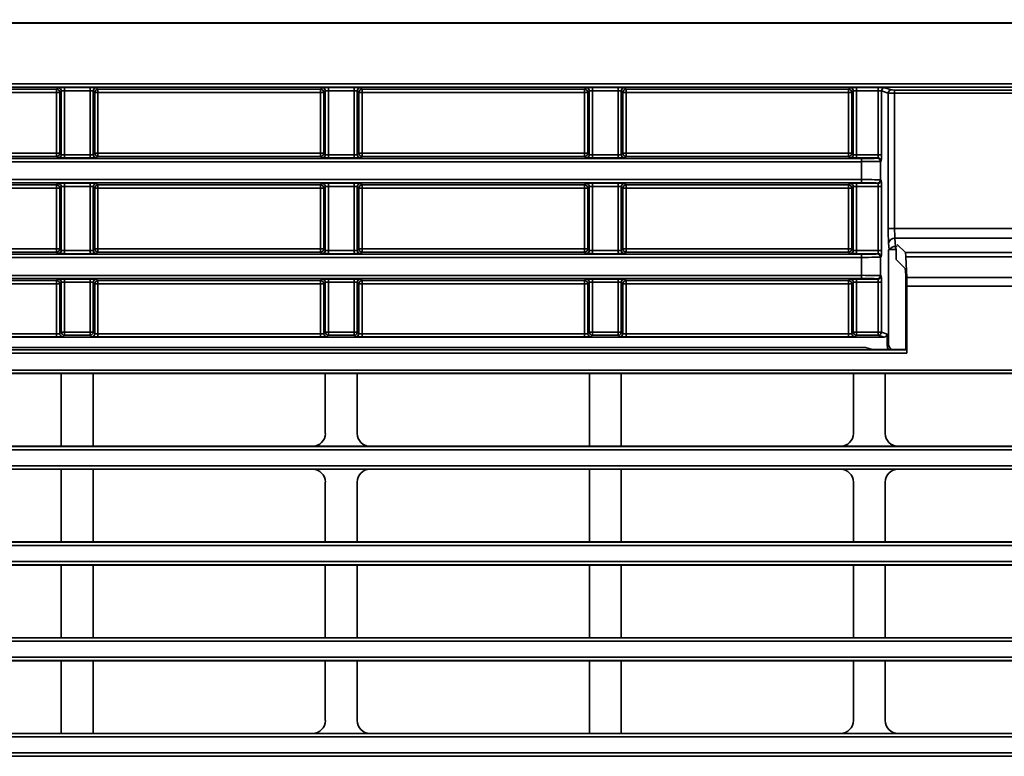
# Model space of a CAD drawing. Header units: millimetres. Extents: x 0 to 1118, y 0 to 864.
# Tile 60 of 250: x 96 to 115, y 487 to 502. Entities that reach past the tile are written whole.
import ezdxf

# ---------------------------------------------------------------- set-up
doc = ezdxf.new("R2010")
doc.units = ezdxf.units.MM
doc.styles.add('SLDTEXTSTYLE0', font='TXT', dxfattribs={"width": 0.605})
doc.dimstyles.new('SLDDIMSTYLE3', dxfattribs={"dimtxt": 4.233333, "dimasz": 4.572, "dimexe": 0, "dimexo": 0.0625, "dimgap": 1.058333, "dimtad": 0, "dimtih": 1, "dimtoh": 1, "dimdec": 1, "dimlfac": 4, "dimrnd": 1e-09, "dimzin": 4, "dimdsep": 46, "dimtxsty": 'SLDTEXTSTYLE0', "dimsah": 1, "dimcen": 0.09, "dimadec": 0, "dimazin": 1, "dimtfac": 1, "dimtofl": 0, "dimtmove": 0, "dimatfit": 3, "dimfxl": 1, "dimfrac": 2, "dimtolj": 1, "dimtzin": 12, "dimarcsym": 0})
doc.dimstyles.new('SLDDIMSTYLE5', dxfattribs={"dimtxt": 4.233333, "dimasz": 4.572, "dimexe": 0, "dimexo": 0.0625, "dimgap": 1.058333, "dimtad": 0, "dimtih": 1, "dimtoh": 1, "dimdec": 1, "dimlfac": 4, "dimrnd": 1e-09, "dimzin": 12, "dimdsep": 46, "dimtxsty": 'SLDTEXTSTYLE0', "dimsah": 1, "dimcen": 0.09, "dimadec": 0, "dimazin": 3, "dimtfac": 1, "dimtofl": 0, "dimtmove": 0, "dimatfit": 3, "dimfxl": 1, "dimfrac": 2, "dimtolj": 1, "dimtzin": 12, "dimarcsym": 0})

# ---------------------------------------------------------------- blocks, each defined once
blk = doc.blocks.new('_D_12')
at = {"color": 7, "linetype": 'Continuous', "lineweight": 0}
for p, q in [((156.168, 534.567), (154.713, 534.567)), ((154.713, 534.567), (154.713, 528.07)), ((167.486, 534.567), (168.942, 534.567)), ((168.942, 534.567), (168.942, 528.07)), ((77.298, 503.387), (77.298, 532.919)), ((231.805, 451.829), (231.805, 532.919)), ((77.298, 531.319), (137.737, 531.319)), ((231.805, 531.319), (171.366, 531.319)), ((154.713, 528.07), (156.168, 528.07)), ((168.942, 528.07), (167.486, 528.07))]:
    blk.add_line(p, q, dxfattribs=at)
at = {"color": 7, "linetype": 'Continuous', "lineweight": 18}
for points in [[(77.298, 531.319), (81.87, 530.557), (81.87, 532.081)], [(231.805, 531.319), (227.233, 532.081), (227.233, 530.557)]]:
    blk.add_solid(points, dxfattribs=at)
at = {"color": 7, "linetype": 'Continuous', "lineweight": 18, "char_height": 4.2333, "attachment_point": 1, "style": 'SLDTEXTSTYLE0'}
for s, insert in [('618.0', (138.706, 533.527)), ('24.3', (156.168, 533.527))]:
    blk.add_mtext(s, dxfattribs=dict(at, insert=insert))
blk = doc.blocks.new('_D_14')
at = {"color": 7, "linetype": 'Continuous', "lineweight": 0}
for p, q in [((125.293, 520.31), (123.838, 520.31)), ((123.838, 520.31), (123.838, 513.813)), ((133.378, 520.31), (134.833, 520.31)), ((134.833, 520.31), (134.833, 513.813)), ((86.644, 500.01), (86.644, 518.662)), ((148.744, 500.01), (148.744, 518.662)), ((86.644, 517.061), (98.13, 517.061)), ((148.744, 517.061), (137.257, 517.061)), ((123.838, 513.813), (125.293, 513.813)), ((134.833, 513.813), (133.378, 513.813))]:
    blk.add_line(p, q, dxfattribs=at)
at = {"color": 7, "linetype": 'Continuous', "lineweight": 18}
for points in [[(86.644, 517.061), (91.216, 516.299), (91.216, 517.823)], [(148.744, 517.061), (144.172, 517.823), (144.172, 516.299)]]:
    blk.add_solid(points, dxfattribs=at)
at = {"color": 7, "linetype": 'Continuous', "lineweight": 18, "char_height": 4.2333, "attachment_point": 1, "style": 'SLDTEXTSTYLE0'}
for s, insert in [('2X', (99.099, 519.27)), ('248.4', (107.831, 519.27)), ('9.8', (125.293, 519.27))]:
    blk.add_mtext(s, dxfattribs=dict(at, insert=insert))

msp = doc.modelspace()

# ---------------------------------------------------------------- linework, layer by layer
at = {"color": 7, "linetype": 'Continuous', "lineweight": 35}
for p, q in [((212.875, 501.794), (83.548, 501.794)), ((83.548, 501.787), (212.854, 501.787)), ((83.548, 500.598), (212.854, 500.598)), ((212.857, 500.536), (83.548, 500.536)), ((92.225, 500.494), (96.588, 500.494)), ((96.588, 500.432), (92.225, 500.432)), ((96.588, 500.494), (96.618, 500.524)), ((96.588, 500.494), (96.588, 500.432)), ((96.65, 500.432), (96.588, 500.432)), ((96.588, 499.242), (96.588, 500.432)), ((96.68, 500.461), (96.65, 500.432)), ((96.65, 500.432), (96.65, 499.242)), ((96.68, 499.212), (96.68, 500.461)), ((96.743, 500.526), (97.245, 500.526)), ((96.743, 500.463), (96.743, 500.526)), ((97.245, 500.463), (96.743, 500.463)), ((96.743, 500.463), (96.743, 499.21)), ((97.245, 500.463), (97.245, 500.526)), ((97.245, 499.21), (97.245, 500.463)), ((97.307, 500.461), (97.307, 499.212)), ((97.337, 500.432), (97.307, 500.461)), ((97.337, 499.242), (97.337, 500.432)), ((97.4, 500.432), (97.337, 500.432)), ((97.37, 500.524), (97.4, 500.494)), ((97.4, 500.494), (101.763, 500.494)), ((97.4, 500.494), (97.4, 500.432)), ((97.4, 500.432), (97.4, 499.242)), ((101.763, 500.432), (97.4, 500.432)), ((101.763, 500.494), (101.793, 500.524)), ((101.763, 500.494), (101.763, 500.432)), ((101.763, 499.242), (101.763, 500.432)), ((101.825, 500.432), (101.763, 500.432)), ((101.855, 500.461), (101.825, 500.432)), ((101.825, 500.432), (101.825, 499.242)), ((101.855, 499.212), (101.855, 500.461)), ((101.918, 500.526), (102.42, 500.526)), ((101.918, 500.463), (101.918, 500.526)), ((102.42, 500.463), (101.918, 500.463)), ((101.918, 500.463), (101.918, 499.21)), ((102.42, 500.463), (102.42, 500.526)), ((102.42, 499.21), (102.42, 500.463)), ((102.482, 500.461), (102.482, 499.212)), ((102.512, 500.432), (102.482, 500.461)), ((102.512, 499.242), (102.512, 500.432)), ((102.575, 500.432), (102.512, 500.432)), ((102.545, 500.524), (102.575, 500.494)), ((102.575, 500.494), (106.938, 500.494)), ((102.575, 500.494), (102.575, 500.432)), ((106.938, 500.432), (102.575, 500.432)), ((102.575, 500.432), (102.575, 499.242)), ((106.938, 500.494), (106.968, 500.524)), ((106.938, 500.494), (106.938, 500.432)), ((107, 500.432), (106.938, 500.432)), ((106.938, 499.242), (106.938, 500.432)), ((107.03, 500.461), (107, 500.432)), ((107, 500.432), (107, 499.242)), ((107.03, 499.212), (107.03, 500.461)), ((107.093, 500.526), (107.595, 500.526)), ((107.093, 500.463), (107.093, 500.526)), ((107.595, 500.463), (107.093, 500.463)), ((107.093, 500.463), (107.093, 499.21)), ((107.595, 500.463), (107.595, 500.526)), ((107.595, 499.21), (107.595, 500.463)), ((107.657, 500.461), (107.657, 499.212)), ((107.687, 500.432), (107.657, 500.461)), ((107.687, 499.242), (107.687, 500.432)), ((107.75, 500.432), (107.687, 500.432)), ((107.72, 500.524), (107.75, 500.494)), ((107.75, 500.494), (112.113, 500.494)), ((107.75, 500.494), (107.75, 500.432)), ((107.75, 500.432), (107.75, 499.242)), ((112.113, 500.432), (107.75, 500.432)), ((112.113, 500.494), (112.143, 500.524)), ((112.113, 500.494), (112.113, 500.432)), ((112.113, 499.242), (112.113, 500.432)), ((112.175, 500.432), (112.113, 500.432)), ((112.205, 500.461), (112.175, 500.432)), ((112.175, 500.432), (112.175, 499.242)), ((112.205, 499.212), (112.205, 500.461)), ((112.268, 500.526), (112.695, 500.526)), ((112.268, 500.463), (112.268, 500.526)), ((112.695, 500.463), (112.268, 500.463)), ((112.268, 500.463), (112.268, 499.21)), ((112.695, 500.463), (112.695, 500.526)), ((112.695, 499.21), (112.695, 500.463)), ((112.757, 500.461), (112.757, 499.21)), ((112.89, 500.417), (112.757, 500.461)), ((112.82, 500.524), (112.952, 500.48)), ((113.014, 500.479), (122.373, 500.479)), ((113.014, 500.416), (113.014, 500.479)), ((112.89, 497.766), (112.89, 500.417)), ((113.014, 500.416), (113.014, 497.766)), ((122.373, 500.416), (113.014, 500.416)), ((83.548, 499.138), (112.363, 499.138)), ((112.363, 499.075), (83.548, 499.075)), ((92.225, 499.242), (96.588, 499.242)), ((96.588, 499.179), (92.225, 499.179)), ((96.588, 499.179), (96.588, 499.242)), ((96.588, 499.242), (96.65, 499.242)), ((96.618, 499.15), (96.588, 499.179)), ((96.65, 499.242), (96.68, 499.212)), ((96.743, 499.21), (96.743, 499.147)), ((96.743, 499.21), (97.245, 499.21)), ((97.245, 499.147), (96.743, 499.147)), ((97.245, 499.147), (97.245, 499.21)), ((97.307, 499.212), (97.337, 499.242)), ((97.337, 499.242), (97.4, 499.242)), ((97.4, 499.179), (97.37, 499.15)), ((97.4, 499.242), (101.763, 499.242)), ((97.4, 499.179), (97.4, 499.242)), ((101.763, 499.179), (97.4, 499.179)), ((101.763, 499.179), (101.763, 499.242)), ((101.763, 499.242), (101.825, 499.242)), ((101.793, 499.15), (101.763, 499.179)), ((101.825, 499.242), (101.855, 499.212)), ((101.918, 499.21), (101.918, 499.147)), ((101.918, 499.21), (102.42, 499.21)), ((102.42, 499.147), (101.918, 499.147)), ((102.42, 499.147), (102.42, 499.21)), ((102.482, 499.212), (102.512, 499.242)), ((102.512, 499.242), (102.575, 499.242)), ((102.575, 499.179), (102.545, 499.15)), ((102.575, 499.242), (106.938, 499.242)), ((102.575, 499.179), (102.575, 499.242)), ((106.938, 499.179), (102.575, 499.179)), ((106.938, 499.179), (106.938, 499.242)), ((106.938, 499.242), (107, 499.242)), ((106.968, 499.15), (106.938, 499.179)), ((107, 499.242), (107.03, 499.212)), ((107.093, 499.21), (107.093, 499.147)), ((107.093, 499.21), (107.595, 499.21)), ((107.595, 499.147), (107.093, 499.147)), ((107.595, 499.147), (107.595, 499.21)), ((107.657, 499.212), (107.687, 499.242)), ((107.687, 499.242), (107.75, 499.242)), ((107.75, 499.179), (107.72, 499.15)), ((107.75, 499.242), (112.113, 499.242)), ((107.75, 499.179), (107.75, 499.242)), ((112.113, 499.179), (107.75, 499.179)), ((112.113, 499.179), (112.113, 499.242)), ((112.113, 499.242), (112.175, 499.242)), ((112.143, 499.15), (112.113, 499.179)), ((112.175, 499.242), (112.205, 499.212)), ((112.268, 499.21), (112.268, 499.147)), ((112.268, 499.21), (112.695, 499.21)), ((112.689, 499.147), (112.268, 499.147)), ((112.363, 499.075), (112.363, 499.138)), ((112.363, 498.723), (112.363, 499.075)), ((112.675, 499.143), (112.689, 499.147)), ((112.757, 499.21), (112.695, 499.21)), ((112.751, 499.085), (112.738, 499.08)), ((112.738, 499.08), (112.738, 498.718)), ((83.548, 498.723), (112.363, 498.723)), ((112.363, 498.661), (112.363, 498.723)), ((112.738, 498.718), (112.751, 498.713)), ((112.363, 498.661), (83.548, 498.661)), ((92.225, 498.619), (96.588, 498.619)), ((96.588, 498.557), (92.225, 498.557)), ((96.588, 498.619), (96.618, 498.649)), ((96.588, 498.619), (96.588, 498.557)), ((96.65, 498.557), (96.588, 498.557)), ((96.588, 497.367), (96.588, 498.557)), ((96.68, 498.586), (96.65, 498.557)), ((96.65, 498.557), (96.65, 497.367)), ((96.68, 497.337), (96.68, 498.586)), ((96.743, 498.651), (97.245, 498.651)), ((96.743, 498.588), (96.743, 498.651)), ((97.245, 498.588), (96.743, 498.588)), ((96.743, 498.588), (96.743, 497.335)), ((97.245, 498.588), (97.245, 498.651)), ((97.245, 497.335), (97.245, 498.588)), ((97.307, 498.586), (97.307, 497.337)), ((97.337, 498.557), (97.307, 498.586)), ((97.337, 497.367), (97.337, 498.557)), ((97.4, 498.557), (97.337, 498.557)), ((97.37, 498.649), (97.4, 498.619)), ((97.4, 498.619), (101.763, 498.619)), ((97.4, 498.619), (97.4, 498.557)), ((101.763, 498.557), (97.4, 498.557)), ((97.4, 498.557), (97.4, 497.367)), ((101.763, 498.619), (101.793, 498.649)), ((101.763, 498.619), (101.763, 498.557)), ((101.825, 498.557), (101.763, 498.557)), ((101.763, 497.367), (101.763, 498.557)), ((101.855, 498.586), (101.825, 498.557)), ((101.825, 498.557), (101.825, 497.367)), ((101.855, 497.337), (101.855, 498.586)), ((101.918, 498.651), (102.42, 498.651)), ((101.918, 498.588), (101.918, 498.651)), ((102.42, 498.588), (101.918, 498.588)), ((101.918, 498.588), (101.918, 497.335)), ((102.42, 498.588), (102.42, 498.651)), ((102.42, 497.335), (102.42, 498.588)), ((102.482, 498.586), (102.482, 497.337)), ((102.512, 498.557), (102.482, 498.586)), ((102.512, 497.367), (102.512, 498.557)), ((102.575, 498.557), (102.512, 498.557)), ((102.545, 498.649), (102.575, 498.619)), ((102.575, 498.619), (106.938, 498.619)), ((102.575, 498.619), (102.575, 498.557)), ((106.938, 498.557), (102.575, 498.557)), ((102.575, 498.557), (102.575, 497.367)), ((106.938, 498.619), (106.968, 498.649)), ((106.938, 498.619), (106.938, 498.557)), ((106.938, 497.367), (106.938, 498.557)), ((107, 498.557), (106.938, 498.557)), ((107.03, 498.586), (107, 498.557)), ((107, 498.557), (107, 497.367)), ((107.03, 497.337), (107.03, 498.586)), ((107.093, 498.651), (107.595, 498.651)), ((107.093, 498.588), (107.093, 498.651)), ((107.595, 498.588), (107.093, 498.588)), ((107.093, 498.588), (107.093, 497.335)), ((107.595, 498.588), (107.595, 498.651)), ((107.595, 497.335), (107.595, 498.588)), ((107.657, 498.586), (107.657, 497.337)), ((107.687, 498.557), (107.657, 498.586)), ((107.687, 497.367), (107.687, 498.557)), ((107.75, 498.557), (107.687, 498.557)), ((107.72, 498.649), (107.75, 498.619)), ((107.75, 498.619), (112.113, 498.619)), ((107.75, 498.619), (107.75, 498.557)), ((112.113, 498.557), (107.75, 498.557)), ((107.75, 498.557), (107.75, 497.367)), ((112.113, 498.619), (112.143, 498.649)), ((112.113, 498.619), (112.113, 498.557)), ((112.113, 497.367), (112.113, 498.557)), ((112.175, 498.557), (112.113, 498.557)), ((112.205, 498.586), (112.175, 498.557)), ((112.175, 498.557), (112.175, 497.367)), ((112.205, 497.337), (112.205, 498.586)), ((112.268, 498.651), (112.689, 498.651)), ((112.268, 498.588), (112.268, 498.651)), ((112.695, 498.588), (112.268, 498.588)), ((112.268, 498.588), (112.268, 497.335)), ((112.689, 498.651), (112.675, 498.655)), ((112.695, 498.588), (112.757, 498.588)), ((112.695, 497.335), (112.695, 498.588)), ((112.757, 498.588), (112.757, 497.335)), ((113.014, 497.766), (112.89, 497.766)), ((113.014, 497.766), (122.373, 497.766)), ((122.366, 497.574), (113.021, 497.574)), ((113.021, 497.574), (113.031, 497.415)), ((92.225, 497.367), (96.588, 497.367)), ((96.588, 497.304), (96.588, 497.367)), ((96.588, 497.367), (96.65, 497.367)), ((96.65, 497.367), (96.68, 497.337)), ((96.743, 497.335), (96.743, 497.272)), ((96.743, 497.335), (97.245, 497.335)), ((97.245, 497.272), (97.245, 497.335)), ((97.307, 497.337), (97.337, 497.367)), ((97.337, 497.367), (97.4, 497.367)), ((97.4, 497.304), (97.4, 497.367)), ((97.4, 497.367), (101.763, 497.367)), ((101.763, 497.304), (101.763, 497.367)), ((101.763, 497.367), (101.825, 497.367)), ((101.825, 497.367), (101.855, 497.337)), ((101.918, 497.335), (101.918, 497.272)), ((101.918, 497.335), (102.42, 497.335)), ((102.42, 497.272), (102.42, 497.335)), ((102.482, 497.337), (102.512, 497.367)), ((102.512, 497.367), (102.575, 497.367)), ((102.575, 497.367), (106.938, 497.367)), ((102.575, 497.304), (102.575, 497.367)), ((106.938, 497.304), (106.938, 497.367)), ((106.938, 497.367), (107, 497.367)), ((107, 497.367), (107.03, 497.337)), ((107.093, 497.335), (107.093, 497.272)), ((107.093, 497.335), (107.595, 497.335)), ((107.595, 497.272), (107.595, 497.335)), ((107.657, 497.337), (107.687, 497.367)), ((107.687, 497.367), (107.75, 497.367)), ((107.75, 497.304), (107.75, 497.367)), ((107.75, 497.367), (112.113, 497.367)), ((112.113, 497.304), (112.113, 497.367)), ((112.113, 497.367), (112.175, 497.367)), ((112.175, 497.367), (112.205, 497.337)), ((112.268, 497.335), (112.268, 497.272)), ((112.268, 497.335), (112.695, 497.335)), ((112.695, 497.335), (112.757, 497.335)), ((112.905, 497.352), (112.896, 497.349)), ((112.896, 495.5), (112.896, 497.349)), ((112.905, 497.352), (112.897, 497.479)), ((113.031, 497.415), (113.065, 497.415)), ((113.042, 497.357), (113.042, 497.156)), ((113.056, 497.357), (113.044, 497.357)), ((113.225, 497.293), (113.067, 497.451)), ((112.363, 497.2), (87.819, 497.2)), ((87.922, 497.263), (112.363, 497.263)), ((96.588, 497.304), (92.225, 497.304)), ((96.618, 497.275), (96.588, 497.304)), ((97.245, 497.272), (96.743, 497.272)), ((97.4, 497.304), (97.37, 497.275)), ((101.763, 497.304), (97.4, 497.304)), ((101.793, 497.275), (101.763, 497.304)), ((102.42, 497.272), (101.918, 497.272)), ((102.575, 497.304), (102.545, 497.275)), ((106.938, 497.304), (102.575, 497.304)), ((106.968, 497.275), (106.938, 497.304)), ((107.595, 497.272), (107.093, 497.272)), ((107.75, 497.304), (107.72, 497.275)), ((112.113, 497.304), (107.75, 497.304)), ((112.143, 497.275), (112.113, 497.304)), ((112.689, 497.272), (112.268, 497.272)), ((112.363, 497.263), (112.363, 497.2)), ((112.363, 496.848), (112.363, 497.2)), ((112.675, 497.268), (112.689, 497.272)), ((112.751, 497.21), (112.738, 497.205)), ((112.738, 497.205), (112.738, 496.843)), ((113.042, 497.156), (113.218, 496.98)), ((113.225, 497.293), (122.163, 497.293)), ((113.253, 496.805), (113.234, 497.211)), ((122.154, 497.211), (113.234, 497.211)), ((87.819, 496.848), (112.363, 496.848)), ((112.363, 496.786), (87.922, 496.786)), ((96.588, 496.744), (96.618, 496.774)), ((96.743, 496.776), (97.245, 496.776)), ((96.743, 496.776), (96.743, 496.713)), ((97.245, 496.713), (97.245, 496.776)), ((97.37, 496.774), (97.4, 496.744)), ((101.763, 496.744), (101.793, 496.774)), ((101.918, 496.776), (102.42, 496.776)), ((101.918, 496.776), (101.918, 496.713)), ((102.42, 496.713), (102.42, 496.776)), ((102.545, 496.774), (102.575, 496.744)), ((106.938, 496.744), (106.968, 496.774)), ((107.093, 496.776), (107.595, 496.776)), ((107.093, 496.776), (107.093, 496.713)), ((107.595, 496.713), (107.595, 496.776)), ((107.72, 496.774), (107.75, 496.744)), ((112.113, 496.744), (112.143, 496.774)), ((112.268, 496.776), (112.689, 496.776)), ((112.268, 496.776), (112.268, 496.713)), ((112.363, 496.848), (112.363, 496.786)), ((112.689, 496.776), (112.675, 496.78)), ((112.738, 496.843), (112.751, 496.838)), ((113.253, 496.805), (122.135, 496.805)), ((92.225, 496.744), (96.588, 496.744)), ((96.588, 496.682), (92.225, 496.682)), ((96.588, 496.682), (96.588, 496.744)), ((96.588, 495.705), (96.588, 496.682)), ((96.65, 496.682), (96.588, 496.682)), ((96.68, 496.711), (96.65, 496.682)), ((96.65, 496.682), (96.65, 495.707)), ((96.68, 495.737), (96.68, 496.711)), ((97.245, 496.713), (96.743, 496.713)), ((96.743, 496.713), (96.743, 495.737)), ((97.245, 495.737), (97.245, 496.713)), ((97.307, 496.711), (97.307, 495.737)), ((97.337, 496.682), (97.307, 496.711)), ((97.337, 495.707), (97.337, 496.682)), ((97.4, 496.682), (97.337, 496.682)), ((97.4, 496.744), (101.763, 496.744)), ((97.4, 496.682), (97.4, 496.744)), ((97.4, 496.682), (97.4, 495.705)), ((101.763, 496.682), (97.4, 496.682)), ((101.763, 496.682), (101.763, 496.744)), ((101.825, 496.682), (101.763, 496.682)), ((101.763, 495.705), (101.763, 496.682)), ((101.855, 496.711), (101.825, 496.682)), ((101.825, 496.682), (101.825, 495.707)), ((101.855, 495.737), (101.855, 496.711)), ((102.42, 496.713), (101.918, 496.713)), ((101.918, 496.713), (101.918, 495.737)), ((102.42, 495.737), (102.42, 496.713)), ((102.482, 496.711), (102.482, 495.737)), ((102.512, 496.682), (102.482, 496.711)), ((102.512, 495.707), (102.512, 496.682)), ((102.575, 496.682), (102.512, 496.682)), ((102.575, 496.744), (106.938, 496.744)), ((102.575, 496.682), (102.575, 496.744)), ((102.575, 496.682), (102.575, 495.705)), ((106.938, 496.682), (102.575, 496.682)), ((106.938, 496.682), (106.938, 496.744)), ((106.938, 495.705), (106.938, 496.682)), ((107, 496.682), (106.938, 496.682)), ((107.03, 496.711), (107, 496.682)), ((107, 496.682), (107, 495.707)), ((107.03, 495.737), (107.03, 496.711)), ((107.595, 496.713), (107.093, 496.713)), ((107.093, 496.713), (107.093, 495.737)), ((107.595, 495.737), (107.595, 496.713)), ((107.657, 496.711), (107.657, 495.737)), ((107.687, 496.682), (107.657, 496.711)), ((107.687, 495.707), (107.687, 496.682)), ((107.75, 496.682), (107.687, 496.682)), ((107.75, 496.744), (112.113, 496.744)), ((107.75, 496.682), (107.75, 496.744)), ((112.113, 496.682), (107.75, 496.682)), ((107.75, 496.682), (107.75, 495.705)), ((112.113, 496.682), (112.113, 496.744)), ((112.175, 496.682), (112.113, 496.682)), ((112.113, 495.705), (112.113, 496.682)), ((112.205, 496.711), (112.175, 496.682)), ((112.175, 496.682), (112.175, 495.707)), ((112.205, 495.737), (112.205, 496.711)), ((112.695, 496.713), (112.268, 496.713)), ((112.268, 496.713), (112.268, 495.737)), ((112.695, 496.713), (112.757, 496.713)), ((112.695, 495.737), (112.695, 496.713)), ((112.757, 496.713), (112.757, 495.737)), ((113.237, 496.606), (113.237, 495.393)), ((113.256, 495.325), (113.256, 496.637)), ((122.131, 496.637), (113.256, 496.637)), ((86.269, 495.637), (112.807, 495.637)), ((92.225, 495.705), (96.588, 495.705)), ((96.588, 495.642), (92.225, 495.642)), ((96.588, 495.705), (96.588, 495.642)), ((96.65, 495.707), (96.68, 495.737)), ((96.68, 495.737), (96.743, 495.737)), ((96.743, 495.674), (96.713, 495.644)), ((96.743, 495.674), (96.743, 495.737)), ((96.743, 495.737), (97.245, 495.737)), ((97.245, 495.674), (96.743, 495.674)), ((97.245, 495.737), (97.307, 495.737)), ((97.245, 495.674), (97.245, 495.737)), ((97.275, 495.644), (97.245, 495.674)), ((97.307, 495.737), (97.337, 495.707)), ((97.4, 495.705), (97.4, 495.642)), ((97.4, 495.705), (101.763, 495.705)), ((101.763, 495.642), (97.4, 495.642)), ((101.763, 495.705), (101.763, 495.642)), ((101.825, 495.707), (101.855, 495.737)), ((101.855, 495.737), (101.918, 495.737)), ((101.918, 495.674), (101.888, 495.644)), ((101.918, 495.674), (101.918, 495.737)), ((101.918, 495.737), (102.42, 495.737)), ((102.42, 495.674), (101.918, 495.674)), ((102.42, 495.737), (102.482, 495.737)), ((102.42, 495.674), (102.42, 495.737)), ((102.45, 495.644), (102.42, 495.674)), ((102.482, 495.737), (102.512, 495.707)), ((102.575, 495.705), (102.575, 495.642)), ((102.575, 495.705), (106.938, 495.705)), ((106.938, 495.642), (102.575, 495.642)), ((106.938, 495.705), (106.938, 495.642)), ((107, 495.707), (107.03, 495.737)), ((107.03, 495.737), (107.093, 495.737)), ((107.093, 495.674), (107.063, 495.644)), ((107.093, 495.737), (107.595, 495.737)), ((107.093, 495.674), (107.093, 495.737)), ((107.595, 495.674), (107.093, 495.674)), ((107.595, 495.737), (107.657, 495.737)), ((107.595, 495.674), (107.595, 495.737)), ((107.625, 495.644), (107.595, 495.674)), ((107.657, 495.737), (107.687, 495.707)), ((107.75, 495.705), (107.75, 495.642)), ((107.75, 495.705), (112.113, 495.705)), ((112.113, 495.642), (107.75, 495.642)), ((112.113, 495.705), (112.113, 495.642)), ((112.175, 495.707), (112.205, 495.737)), ((112.205, 495.737), (112.268, 495.737)), ((112.268, 495.674), (112.238, 495.644)), ((112.268, 495.674), (112.268, 495.737)), ((112.268, 495.737), (112.695, 495.737)), ((112.695, 495.674), (112.268, 495.674)), ((112.695, 495.674), (112.695, 495.737)), ((112.695, 495.737), (112.757, 495.737)), ((112.807, 495.637), (112.695, 495.674)), ((112.757, 495.737), (112.87, 495.699)), ((112.87, 495.474), (112.87, 495.699)), ((86.344, 495.437), (112.444, 495.437)), ((112.575, 495.393), (112.444, 495.437)), ((112.87, 495.474), (112.896, 495.5)), ((86.393, 495.388), (113.253, 495.388)), ((113.256, 495.325), (86.393, 495.325)), ((113.237, 495.393), (112.575, 495.393)), ((113.237, 495.393), (113.253, 495.388)), ((86.393, 494.991), (147.494, 494.991)), ((147.494, 494.929), (86.393, 494.929)), ((96.681, 494.923), (92.131, 494.923)), ((96.681, 494.923), (97.306, 494.923)), ((96.681, 493.5), (96.681, 494.923)), ((101.856, 494.923), (97.306, 494.923)), ((97.306, 493.5), (97.306, 494.923)), ((101.856, 494.923), (102.481, 494.923)), ((101.856, 493.75), (101.856, 494.923)), ((107.031, 494.923), (102.481, 494.923)), ((102.481, 493.75), (102.481, 494.923)), ((107.031, 494.923), (107.656, 494.923)), ((107.031, 493.5), (107.031, 494.923)), ((112.206, 494.923), (107.656, 494.923)), ((107.656, 493.5), (107.656, 494.923)), ((112.206, 494.923), (112.831, 494.923)), ((112.206, 493.75), (112.206, 494.923)), ((117.381, 494.923), (112.831, 494.923)), ((112.831, 493.75), (112.831, 494.923)), ((86.393, 493.495), (211.095, 493.495)), ((92.381, 493.5), (96.681, 493.5)), ((97.306, 493.5), (96.681, 493.5)), ((97.306, 493.5), (101.606, 493.5)), ((102.731, 493.5), (101.606, 493.5)), ((102.731, 493.5), (107.031, 493.5)), ((107.656, 493.5), (107.031, 493.5)), ((107.656, 493.5), (111.956, 493.5)), ((113.081, 493.5), (111.956, 493.5)), ((113.081, 493.5), (117.381, 493.5)), ((211.095, 493.432), (86.393, 493.432)), ((86.393, 493.116), (211.095, 493.116)), ((211.095, 493.054), (86.393, 493.054)), ((96.681, 493.048), (92.381, 493.048)), ((96.681, 493.048), (97.306, 493.048)), ((96.681, 491.625), (96.681, 493.048)), ((101.606, 493.048), (97.306, 493.048)), ((97.306, 491.625), (97.306, 493.048)), ((101.606, 493.048), (102.731, 493.048)), ((107.031, 493.048), (102.731, 493.048)), ((107.031, 493.048), (107.656, 493.048)), ((107.031, 491.625), (107.031, 493.048)), ((111.956, 493.048), (107.656, 493.048)), ((107.656, 491.625), (107.656, 493.048)), ((111.956, 493.048), (113.081, 493.048)), ((117.381, 493.048), (113.081, 493.048)), ((101.856, 491.625), (101.856, 492.799)), ((102.481, 491.625), (102.481, 492.799)), ((112.206, 491.625), (112.206, 492.799)), ((112.831, 491.625), (112.831, 492.799)), ((86.393, 491.62), (211.095, 491.62)), ((211.095, 491.557), (86.393, 491.557)), ((92.131, 491.625), (96.681, 491.625)), ((97.306, 491.625), (96.681, 491.625)), ((97.306, 491.625), (101.856, 491.625)), ((102.481, 491.625), (101.856, 491.625)), ((102.481, 491.625), (107.031, 491.625)), ((107.656, 491.625), (107.031, 491.625)), ((107.656, 491.625), (112.206, 491.625)), ((112.831, 491.625), (112.206, 491.625)), ((112.831, 491.625), (117.381, 491.625)), ((86.393, 491.241), (211.095, 491.241)), ((211.095, 491.179), (86.393, 491.179)), ((96.681, 491.173), (92.131, 491.173)), ((96.681, 491.173), (97.306, 491.173)), ((96.681, 489.75), (96.681, 491.173)), ((101.856, 491.173), (97.306, 491.173)), ((97.306, 489.75), (97.306, 491.173)), ((101.856, 491.173), (102.481, 491.173)), ((101.856, 489.75), (101.856, 491.173)), ((107.031, 491.173), (102.481, 491.173)), ((102.481, 489.75), (102.481, 491.173)), ((107.031, 491.173), (107.656, 491.173)), ((107.031, 489.75), (107.031, 491.173)), ((112.206, 491.173), (107.656, 491.173)), ((107.656, 489.75), (107.656, 491.173)), ((112.206, 491.173), (112.831, 491.173)), ((112.206, 489.75), (112.206, 491.173)), ((117.381, 491.173), (112.831, 491.173)), ((112.831, 489.75), (112.831, 491.173)), ((86.393, 489.745), (211.095, 489.745)), ((211.095, 489.682), (86.393, 489.682)), ((92.131, 489.75), (96.681, 489.75)), ((97.306, 489.75), (96.681, 489.75)), ((97.306, 489.75), (101.856, 489.75)), ((102.481, 489.75), (101.856, 489.75)), ((102.481, 489.75), (107.031, 489.75)), ((107.656, 489.75), (107.031, 489.75)), ((107.656, 489.75), (112.206, 489.75)), ((112.831, 489.75), (112.206, 489.75)), ((112.831, 489.75), (117.381, 489.75)), ((86.393, 489.366), (211.095, 489.366)), ((211.095, 489.304), (86.393, 489.304)), ((96.681, 489.298), (92.131, 489.298)), ((96.681, 489.298), (97.306, 489.298)), ((96.681, 487.875), (96.681, 489.298)), ((101.856, 489.298), (97.306, 489.298)), ((97.306, 487.875), (97.306, 489.298)), ((101.856, 489.298), (102.481, 489.298)), ((101.856, 488.125), (101.856, 489.298)), ((107.031, 489.298), (102.481, 489.298)), ((102.481, 488.125), (102.481, 489.298)), ((107.031, 489.298), (107.656, 489.298)), ((107.031, 487.875), (107.031, 489.298)), ((112.206, 489.298), (107.656, 489.298)), ((107.656, 487.875), (107.656, 489.298)), ((112.206, 489.298), (112.831, 489.298)), ((112.206, 488.125), (112.206, 489.298)), ((117.381, 489.298), (112.831, 489.298)), ((112.831, 488.125), (112.831, 489.298)), ((92.381, 487.875), (96.681, 487.875)), ((97.306, 487.875), (96.681, 487.875)), ((97.306, 487.875), (101.606, 487.875)), ((102.731, 487.875), (101.606, 487.875)), ((102.731, 487.875), (107.031, 487.875)), ((107.656, 487.875), (107.031, 487.875)), ((107.656, 487.875), (111.956, 487.875)), ((113.081, 487.875), (111.956, 487.875)), ((113.081, 487.875), (117.381, 487.875)), ((86.393, 487.87), (211.095, 487.87)), ((211.095, 487.807), (86.393, 487.807)), ((86.393, 487.491), (211.095, 487.491)), ((211.095, 487.429), (86.393, 487.429))]:
    msp.add_line(p, q, dxfattribs=at)
for centre, radius, start, end in [((96.588, 500.432), 0.0625, 0.0204, 89.9796), ((96.618, 500.461), 0.0625, 0.0204, 89.9796), ((97.37, 500.461), 0.0625, 90.0204, 179.9796), ((97.4, 500.432), 0.0625, 90.0204, 179.9796), ((101.763, 500.432), 0.0625, 0.0204, 89.9796), ((101.793, 500.461), 0.0625, 0.0204, 89.9796), ((102.545, 500.461), 0.0625, 90.0204, 179.9796), ((102.575, 500.432), 0.0625, 90.0204, 179.9796), ((106.938, 500.432), 0.0625, 0.0204, 89.9796), ((106.968, 500.461), 0.0625, 0.0204, 89.9796), ((107.72, 500.461), 0.0625, 90.0204, 179.9796), ((107.75, 500.432), 0.0625, 90.0204, 179.9796), ((112.113, 500.432), 0.0625, 0.0204, 89.9796), ((112.143, 500.461), 0.0625, 0.0204, 89.9796), ((112.82, 500.461), 0.0625, 90.0962, 179.9736), ((112.952, 500.417), 0.0625, 90.0962, 179.9736), ((96.588, 499.242), 0.0625, 270.0204, 359.9796), ((96.618, 499.212), 0.0625, 270.0204, 359.9796), ((97.37, 499.212), 0.0625, 180.0204, 269.9796), ((97.4, 499.242), 0.0625, 180.0204, 269.9796), ((101.763, 499.242), 0.0625, 270.0204, 359.9796), ((101.793, 499.212), 0.0625, 270.0204, 359.9796), ((102.545, 499.212), 0.0625, 180.0204, 269.9796), ((102.575, 499.242), 0.0625, 180.0204, 269.9796), ((106.938, 499.242), 0.0625, 270.0204, 359.9796), ((106.968, 499.212), 0.0625, 270.0204, 359.9796), ((107.72, 499.212), 0.0625, 180.0204, 269.9796), ((107.75, 499.242), 0.0625, 180.0204, 269.9796), ((112.113, 499.242), 0.0625, 270.0204, 359.9796), ((112.143, 499.212), 0.0625, 270.0204, 359.9796), ((112.675, 499.08), 0.0625, 0.0264, 89.9038), ((112.688, 499.085), 0.0625, 0.0264, 89.9038), ((112.675, 498.718), 0.0625, 270.0962, 359.9736), ((112.688, 498.714), 0.0625, 270.0962, 359.9736), ((96.588, 498.557), 0.0625, 0.0204, 89.9796), ((96.618, 498.586), 0.0625, 0.0204, 89.9796), ((97.37, 498.586), 0.0625, 90.0204, 179.9796), ((97.4, 498.557), 0.0625, 90.0204, 179.9796), ((101.763, 498.557), 0.0625, 0.0204, 89.9796), ((101.793, 498.586), 0.0625, 0.0204, 89.9796), ((102.545, 498.586), 0.0625, 90.0204, 179.9796), ((102.575, 498.557), 0.0625, 90.0204, 179.9796), ((106.938, 498.557), 0.0625, 0.0204, 89.9796), ((106.968, 498.586), 0.0625, 0.0204, 89.9796), ((107.72, 498.586), 0.0625, 90.0204, 179.9796), ((107.75, 498.557), 0.0625, 90.0204, 179.9796), ((112.113, 498.557), 0.0625, 0.0204, 89.9796), ((112.143, 498.586), 0.0625, 0.0204, 89.9796), ((113.013, 497.457), 0.118, 85.7084, 169.2749), ((96.588, 497.367), 0.0625, 270.0204, 359.9796), ((96.618, 497.337), 0.0625, 270.0204, 359.9796), ((97.37, 497.337), 0.0625, 180.0204, 269.9796), ((97.4, 497.367), 0.0625, 180.0204, 269.9796), ((101.763, 497.367), 0.0625, 270.0204, 359.9796), ((101.793, 497.337), 0.0625, 270.0204, 359.9796), ((102.545, 497.337), 0.0625, 180.0204, 269.9796), ((102.575, 497.367), 0.0625, 180.0204, 269.9796), ((106.938, 497.367), 0.0625, 270.0204, 359.9796), ((106.968, 497.337), 0.0625, 270.0204, 359.9796), ((107.72, 497.337), 0.0625, 180.0204, 269.9796), ((107.75, 497.367), 0.0625, 180.0204, 269.9796), ((112.113, 497.367), 0.0625, 270.0204, 359.9796), ((112.143, 497.337), 0.0625, 270.0204, 359.9796), ((113.029, 497.282), 0.133, 88.8457, 147.7472), ((112.675, 497.205), 0.0625, 0.0264, 89.9038), ((112.688, 497.21), 0.0625, 0.0264, 89.9038), ((96.618, 496.711), 0.0625, 0.0204, 89.9796), ((97.37, 496.711), 0.0625, 90.0204, 179.9796), ((101.793, 496.711), 0.0625, 0.0204, 89.9796), ((102.545, 496.711), 0.0625, 90.0204, 179.9796), ((106.968, 496.711), 0.0625, 0.0204, 89.9796), ((107.72, 496.711), 0.0625, 90.0204, 179.9796), ((112.143, 496.711), 0.0625, 0.0204, 89.9796), ((112.675, 496.843), 0.0625, 270.0962, 359.9736), ((112.688, 496.839), 0.0625, 270.0962, 359.9736), ((96.588, 496.682), 0.0625, 0.0204, 89.9796), ((97.4, 496.682), 0.0625, 90.0204, 179.9796), ((101.763, 496.682), 0.0625, 0.0204, 89.9796), ((102.575, 496.682), 0.0625, 90.0204, 179.9796), ((106.938, 496.682), 0.0625, 0.0204, 89.9796), ((107.75, 496.682), 0.0625, 90.0204, 179.9796), ((112.113, 496.682), 0.0625, 0.0204, 89.9796), ((96.713, 495.707), 0.0625, 180.0204, 269.9796), ((96.743, 495.737), 0.0625, 180.0204, 269.9796), ((97.245, 495.737), 0.0625, 270.0204, 359.9796), ((97.275, 495.707), 0.0625, 270.0204, 359.9796), ((101.888, 495.707), 0.0625, 180.0204, 269.9796), ((101.918, 495.737), 0.0625, 180.0204, 269.9796), ((102.42, 495.737), 0.0625, 270.0204, 359.9796), ((102.45, 495.707), 0.0625, 270.0204, 359.9796), ((107.063, 495.707), 0.0625, 180.0204, 269.9796), ((107.093, 495.737), 0.0625, 180.0204, 269.9796), ((107.595, 495.737), 0.0625, 270.0204, 359.9796), ((107.625, 495.707), 0.0625, 270.0204, 359.9796), ((112.238, 495.707), 0.0625, 180.0204, 269.9796), ((112.268, 495.737), 0.0625, 180.0204, 269.9796), ((112.695, 495.737), 0.0625, 270.0962, 359.9736)]:
    msp.add_arc(centre, radius, start, end, dxfattribs=at)
for centre, major_axis, ratio, start_param, end_param in [((96.743, 500.524), (0.125, 0), 0.017455, 1.570796, 3.124139), ((96.743, 500.461), (0.0625, 0), 0.03491, 1.570796, 3.124139), ((97.245, 500.524), (0.125, 0), 0.017455, 0.017453, 1.570796), ((97.245, 500.461), (0.0625, 0), 0.03491, 0.017453, 1.570796), ((101.918, 500.524), (0.125, 0), 0.017455, 1.570796, 3.124139), ((101.918, 500.461), (0.0625, 0), 0.03491, 1.570796, 3.124139), ((102.42, 500.524), (0.125, 0), 0.017455, 0.017453, 1.570796), ((102.42, 500.461), (0.0625, 0), 0.03491, 0.017453, 1.570796), ((107.093, 500.524), (0.125, 0), 0.017455, 1.570796, 3.124139), ((107.093, 500.461), (0.0625, 0), 0.03491, 1.570796, 3.124139), ((107.595, 500.524), (0.125, 0), 0.017455, 0.017453, 1.570796), ((107.595, 500.461), (0.0625, 0), 0.03491, 0.017453, 1.570796), ((112.268, 500.524), (0.125, 0), 0.017455, 1.570796, 3.124139), ((112.268, 500.461), (0.0625, 0), 0.03491, 1.570796, 3.124139), ((112.695, 500.524), (0.125, 0), 0.017455, 0.05236, 1.570796), ((112.695, 500.461), (0.0625, 0), 0.03491, 0.05236, 1.570796), ((113.014, 500.48), (0.0625, 0), 0.017455, 3.193953, 4.712389), ((113.014, 500.417), (0.125, 0), 0.008728, 3.193953, 4.712389), ((96.743, 499.15), (0.125, 0), 0.017455, 3.159046, 4.712389), ((96.743, 499.212), (0.0625, 0), 0.03491, 3.159046, 4.712389), ((97.245, 499.212), (0.0625, 0), 0.03491, 4.712389, 6.265732), ((97.245, 499.15), (0.125, 0), 0.017455, 4.712389, 6.265732), ((101.918, 499.15), (0.125, 0), 0.017455, 3.159046, 4.712389), ((101.918, 499.212), (0.0625, 0), 0.03491, 3.159046, 4.712389), ((102.42, 499.212), (0.0625, 0), 0.03491, 4.712389, 6.265732), ((102.42, 499.15), (0.125, 0), 0.017455, 4.712389, 6.265732), ((107.093, 499.15), (0.125, 0), 0.017455, 3.159046, 4.712389), ((107.093, 499.212), (0.0625, 0), 0.03491, 3.159046, 4.712389), ((107.595, 499.212), (0.0625, 0), 0.03491, 4.712389, 6.265732), ((107.595, 499.15), (0.125, 0), 0.017455, 4.712389, 6.265732), ((112.268, 499.15), (0.125, 0), 0.017455, 3.159046, 4.712389), ((112.268, 499.212), (0.0625, 0), 0.03491, 3.159046, 4.712389), ((112.363, 499.143), (0.312, 0), 0.017455, 4.712389, 6.230825), ((112.363, 499.081), (0.375, 0), 0.014546, 4.712389, 6.230825), ((112.688, 499.21), (0, 0.0625), 0.104816, 3.159046, 4.712389), ((112.751, 499.21), (0, 0.125), 0.052408, 3.159046, 4.712389), ((112.363, 498.718), (0.375, 0), 0.014546, 0.05236, 1.570796), ((112.751, 498.588), (0, 0.125), 0.052408, 4.712389, 6.265732), ((96.743, 498.649), (0.125, 0), 0.017455, 1.570796, 3.124139), ((96.743, 498.586), (0.0625, 0), 0.03491, 1.570796, 3.124139), ((97.245, 498.649), (0.125, 0), 0.017455, 0.017453, 1.570796), ((97.245, 498.586), (0.0625, 0), 0.03491, 0.017453, 1.570796), ((101.918, 498.649), (0.125, 0), 0.017455, 1.570796, 3.124139), ((101.918, 498.586), (0.0625, 0), 0.03491, 1.570796, 3.124139), ((102.42, 498.649), (0.125, 0), 0.017455, 0.017453, 1.570796), ((102.42, 498.586), (0.0625, 0), 0.03491, 0.017453, 1.570796), ((107.093, 498.649), (0.125, 0), 0.017455, 1.570796, 3.124139), ((107.093, 498.586), (0.0625, 0), 0.03491, 1.570796, 3.124139), ((107.595, 498.649), (0.125, 0), 0.017455, 0.017453, 1.570796), ((107.595, 498.586), (0.0625, 0), 0.03491, 0.017453, 1.570796), ((112.268, 498.649), (0.125, 0), 0.017455, 1.570796, 3.124139), ((112.268, 498.586), (0.0625, 0), 0.03491, 1.570796, 3.124139), ((112.363, 498.655), (0.312, 0), 0.017455, 0.05236, 1.570796), ((112.688, 498.588), (0, 0.0625), 0.104816, 4.712389, 6.265732), ((112.909, 497.766), (0, 0.375), 0.052408, 1.570796, 2.443461), ((113.034, 497.766), (0, 0.25), 0.078612, 1.570796, 2.443461), ((96.743, 497.337), (0.0625, 0), 0.03491, 3.159046, 4.712389), ((97.245, 497.337), (0.0625, 0), 0.03491, 4.712389, 6.265732), ((101.918, 497.337), (0.0625, 0), 0.03491, 3.159046, 4.712389), ((102.42, 497.337), (0.0625, 0), 0.03491, 4.712389, 6.265732), ((107.093, 497.337), (0.0625, 0), 0.03491, 3.159046, 4.712389), ((107.595, 497.337), (0.0625, 0), 0.03491, 4.712389, 6.265732), ((112.268, 497.337), (0.0625, 0), 0.03491, 3.159046, 4.712389), ((112.688, 497.335), (0, 0.0625), 0.104816, 3.159046, 4.712389), ((112.751, 497.335), (0, 0.125), 0.052408, 3.159046, 4.712389), ((113.029, 497.352), (0.125, 0), 0.026524, 2.703273, 3.061799), ((113.044, 497.607), (0, 0.25), 0.078612, 2.443461, 3.159046), ((96.743, 497.275), (0.125, 0), 0.017455, 3.159046, 4.712389), ((97.245, 497.275), (0.125, 0), 0.017455, 4.712389, 6.265732), ((101.918, 497.275), (0.125, 0), 0.017455, 3.159046, 4.712389), ((102.42, 497.275), (0.125, 0), 0.017455, 4.712389, 6.265732), ((107.093, 497.275), (0.125, 0), 0.017455, 3.159046, 4.712389), ((107.595, 497.275), (0.125, 0), 0.017455, 4.712389, 6.265732), ((112.268, 497.275), (0.125, 0), 0.017455, 3.159046, 4.712389), ((112.363, 497.268), (0.312, 0), 0.017455, 4.712389, 6.230825), ((112.363, 497.206), (0.375, 0), 0.014546, 4.712389, 6.230825), ((113.224, 497.044), (0, 0.25), 0.052408, 5.445427, 6.230825), ((113.217, 496.606), (0, 0.375), 0.052408, 4.712389, 6.230825), ((96.743, 496.774), (0.125, 0), 0.017455, 1.570796, 3.124139), ((97.245, 496.774), (0.125, 0), 0.017455, 0.017453, 1.570796), ((101.918, 496.774), (0.125, 0), 0.017455, 1.570796, 3.124139), ((102.42, 496.774), (0.125, 0), 0.017455, 0.017453, 1.570796), ((107.093, 496.774), (0.125, 0), 0.017455, 1.570796, 3.124139), ((107.595, 496.774), (0.125, 0), 0.017455, 0.017453, 1.570796), ((112.268, 496.774), (0.125, 0), 0.017455, 1.570796, 3.124139), ((112.363, 496.843), (0.375, 0), 0.014546, 0.05236, 1.570796), ((112.363, 496.78), (0.312, 0), 0.017455, 0.05236, 1.570796), ((112.688, 496.713), (0, 0.0625), 0.104816, 4.712389, 6.265732), ((112.751, 496.713), (0, 0.125), 0.052408, 4.712389, 6.265732), ((113.243, 496.637), (0, 0.25), 0.052408, 4.712389, 5.445427), ((96.743, 496.711), (0.0625, 0), 0.03491, 1.570796, 3.124139), ((97.245, 496.711), (0.0625, 0), 0.03491, 0.017453, 1.570796), ((101.918, 496.711), (0.0625, 0), 0.03491, 1.570796, 3.124139), ((102.42, 496.711), (0.0625, 0), 0.03491, 0.017453, 1.570796), ((107.093, 496.711), (0.0625, 0), 0.03491, 1.570796, 3.124139), ((107.595, 496.711), (0.0625, 0), 0.03491, 0.017453, 1.570796), ((112.268, 496.711), (0.0625, 0), 0.03491, 1.570796, 3.124139), ((96.588, 495.707), (0.0625, 0), 0.03491, 4.712389, 6.265732), ((96.588, 495.644), (0.125, 0), 0.017455, 4.712389, 6.265732), ((97.4, 495.644), (0.125, 0), 0.017455, 3.159046, 4.712389), ((97.4, 495.707), (0.0625, 0), 0.03491, 3.159046, 4.712389), ((101.763, 495.707), (0.0625, 0), 0.03491, 4.712389, 6.265732), ((101.763, 495.644), (0.125, 0), 0.017455, 4.712389, 6.265732), ((102.575, 495.644), (0.125, 0), 0.017455, 3.159046, 4.712389), ((102.575, 495.707), (0.0625, 0), 0.03491, 3.159046, 4.712389), ((106.938, 495.707), (0.0625, 0), 0.03491, 4.712389, 6.265732), ((106.938, 495.644), (0.125, 0), 0.017455, 4.712389, 6.265732), ((107.75, 495.644), (0.125, 0), 0.017455, 3.159046, 4.712389), ((107.75, 495.707), (0.0625, 0), 0.03491, 3.159046, 4.712389), ((112.113, 495.707), (0.0625, 0), 0.03491, 4.712389, 6.265732), ((112.113, 495.644), (0.125, 0), 0.017455, 4.712389, 6.265732), ((112.807, 495.699), (0.0594, -0.0198), 0.998478, 5.034353, 6.604236), ((112.995, 495.474), (-0.0886, -0.0886), 0.997265, 5.499157, 6.201528), ((113.021, 495.501), (-0.0886, -0.0886), 0.997265, 5.499157, 6.526733), ((113.253, 495.325), (0, 0.0625), 0.052408, 4.712389, 6.265732), ((101.606, 493.75), (-0.177, 0.177), 0.999695, 2.356347, 3.926839), ((102.731, 493.75), (0.177, 0.177), 0.999695, 2.356347, 3.926839), ((111.956, 493.75), (-0.177, 0.177), 0.999695, 2.356347, 3.926839), ((113.081, 493.75), (0.177, 0.177), 0.999695, 2.356347, 3.926839), ((101.606, 492.798), (0.177, 0.177), 0.999695, 5.497939, 7.068431), ((102.731, 492.798), (-0.177, 0.177), 0.999695, 5.497939, 7.068431), ((111.956, 492.798), (0.177, 0.177), 0.999695, 5.497939, 7.068431), ((113.081, 492.798), (-0.177, 0.177), 0.999695, 5.497939, 7.068431), ((101.606, 488.125), (-0.177, 0.177), 0.999695, 2.356347, 3.926839), ((102.731, 488.125), (0.177, 0.177), 0.999695, 2.356347, 3.926839), ((111.956, 488.125), (-0.177, 0.177), 0.999695, 2.356347, 3.926839), ((113.081, 488.125), (0.177, 0.177), 0.999695, 2.356347, 3.926839)]:
    msp.add_ellipse(centre, major_axis=major_axis, ratio=ratio, start_param=start_param, end_param=end_param, dxfattribs=at)
msp.add_open_spline([(113.044, 497.357), (113.044, 497.357), (113.037, 497.357), (113.011, 497.356), (112.96, 497.355), (112.932, 497.354), (112.916, 497.353)], degree=3, knots=[0, 0, 0, 0, 0.006383, 0.136727, 0.506854, 1, 1, 1, 1], dxfattribs=at)

# ---------------------------------------------------------------- dimensions: what is measured, and where the dimension line sits
at = {"color": 7, "linetype": 'Continuous', "lineweight": 18}
dim = msp.add_linear_dim(base=(231.805, 531.319), p1=(77.298, 501.787), p2=(231.805, 450.229), dimstyle='SLDDIMSTYLE3', dxfattribs=at)
dim.commit()
dim.dimension.update_dxf_attribs({"geometry": '_D_12', "text_midpoint": (154.551, 531.319), "dimtype": 160})
dim = msp.add_linear_dim(base=(148.744, 517.061), p1=(86.644, 498.409), p2=(148.744, 498.409), text='2X <>', dimstyle='SLDDIMSTYLE5', dxfattribs=at)
dim.commit()
dim.dimension.update_dxf_attribs({"geometry": '_D_14', "text_midpoint": (117.694, 517.061), "dimtype": 160})

doc.saveas('drawing.dxf')
